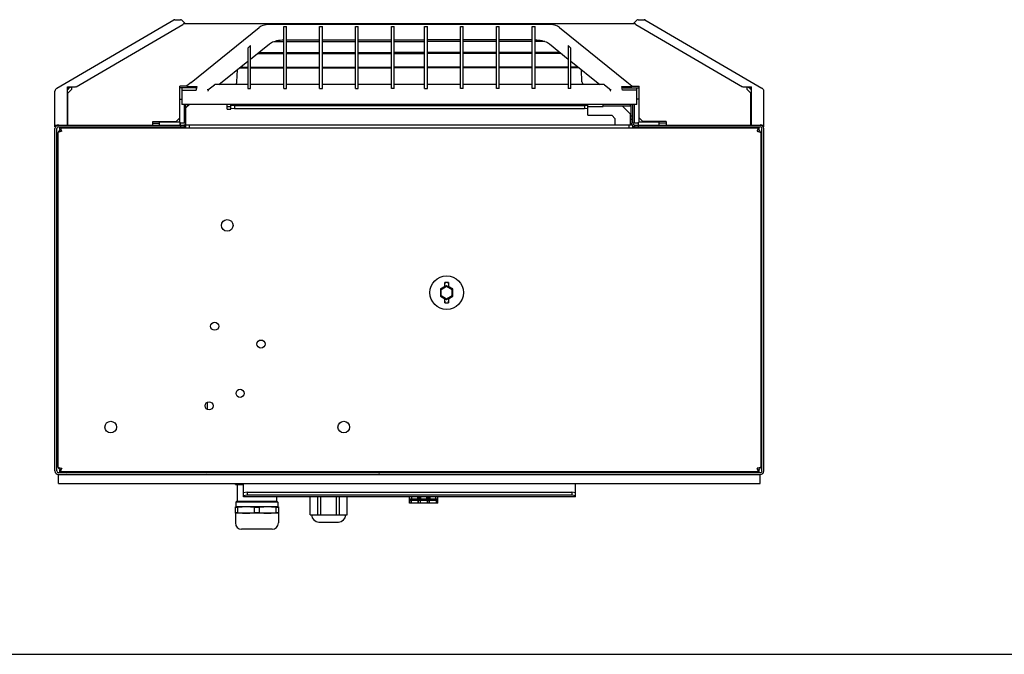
# Model space of a CAD drawing. Header units: inches. Extents: x 0 to 188, y 0 to 85.
# Tile 2 of 14: x 26 to 47, y 0 to 14. Entities that reach past the tile are written whole.
import ezdxf

# ---------------------------------------------------------------- set-up
doc = ezdxf.new("R2010")
doc.units = ezdxf.units.IN
doc.header["$LTSCALE"] = 6.05
doc.header["$MEASUREMENT"] = 0
doc.layers.get('0').update_dxf_attribs({"linetype": 'CONTINUOUS'})

msp = doc.modelspace()

# ---------------------------------------------------------------- linework, layer by layer
at = {"color": 7, "linetype": 'Continuous'}
for p, q in [((26.625, 12.434), (29.192, 13.932)), ((27.051, 12.466), (29.393, 13.832)), ((29.212, 13.937), (29.343, 13.937)), ((29.371, 13.926), (29.438, 13.859)), ((29.415, 13.851), (39.308, 13.851)), ((29.421, 13.859), (29.438, 13.859)), ((31.326, 13.834), (31.305, 13.834)), ((37.397, 13.834), (31.326, 13.834)), ((37.421, 13.834), (37.397, 13.834)), ((39.286, 13.859), (39.353, 13.926)), ((39.302, 13.859), (39.286, 13.859)), ((39.331, 13.832), (41.672, 12.466)), ((39.381, 13.937), (39.512, 13.937)), ((39.531, 13.932), (42.098, 12.434)), ((29.572, 12.56), (31.069, 13.769)), ((31.085, 13.78), (31.069, 13.769)), ((31.112, 13.795), (31.085, 13.78)), ((31.606, 12.428), (31.606, 13.785)), ((31.665, 13.78), (31.606, 13.78)), ((31.665, 12.428), (31.665, 13.785)), ((32.393, 12.428), (32.393, 13.785)), ((32.452, 13.78), (32.393, 13.78)), ((32.452, 12.428), (32.452, 13.785)), ((33.181, 12.428), (33.181, 13.785)), ((33.24, 13.78), (33.181, 13.78)), ((33.24, 12.428), (33.24, 13.785)), ((33.968, 12.428), (33.968, 13.785)), ((34.027, 13.78), (33.968, 13.78)), ((34.027, 12.428), (34.027, 13.785)), ((34.697, 12.428), (34.697, 13.785)), ((34.756, 13.78), (34.697, 13.78)), ((34.756, 12.428), (34.756, 13.785)), ((35.484, 12.428), (35.484, 13.785)), ((35.543, 13.78), (35.484, 13.78)), ((35.543, 12.428), (35.543, 13.785)), ((36.271, 12.428), (36.271, 13.785)), ((36.33, 13.78), (36.271, 13.78)), ((36.33, 12.428), (36.33, 13.785)), ((37.059, 12.428), (37.059, 13.785)), ((37.118, 13.78), (37.059, 13.78)), ((37.118, 12.428), (37.118, 13.785)), ((37.637, 13.781), (37.609, 13.796)), ((37.655, 13.769), (37.637, 13.781)), ((37.655, 13.769), (39.134, 12.574)), ((30.878, 13.073), (31.291, 13.407)), ((31.393, 13.459), (31.606, 13.459)), ((31.665, 13.496), (32.393, 13.496)), ((31.665, 13.459), (32.393, 13.459)), ((32.452, 13.496), (33.181, 13.496)), ((32.452, 13.459), (33.181, 13.459)), ((33.24, 13.496), (33.968, 13.496)), ((33.24, 13.459), (33.968, 13.459)), ((34.027, 13.496), (34.697, 13.496)), ((34.027, 13.459), (34.697, 13.459)), ((35.484, 13.496), (34.756, 13.496)), ((35.484, 13.459), (34.756, 13.459)), ((36.271, 13.496), (35.543, 13.496)), ((36.271, 13.459), (35.543, 13.459)), ((37.059, 13.496), (36.33, 13.496)), ((37.059, 13.459), (36.33, 13.459)), ((37.331, 13.459), (37.118, 13.459)), ((37.433, 13.407), (37.846, 13.073)), ((30.819, 13.309), (30.878, 13.372)), ((30.819, 13.309), (30.819, 12.428)), ((30.878, 12.428), (30.878, 13.372)), ((31.032, 13.198), (31.606, 13.198)), ((31.058, 13.219), (31.606, 13.219)), ((31.665, 13.219), (32.393, 13.219)), ((31.665, 13.198), (32.393, 13.198)), ((32.452, 13.219), (33.181, 13.219)), ((32.452, 13.198), (33.181, 13.198)), ((33.24, 13.219), (33.968, 13.219)), ((33.24, 13.198), (33.968, 13.198)), ((34.697, 13.219), (34.027, 13.219)), ((34.027, 13.198), (34.697, 13.198)), ((35.484, 13.219), (34.756, 13.219)), ((35.484, 13.198), (34.756, 13.198)), ((36.271, 13.219), (35.543, 13.219)), ((36.271, 13.198), (35.543, 13.198)), ((37.059, 13.219), (36.33, 13.219)), ((37.059, 13.198), (36.33, 13.198)), ((37.666, 13.219), (37.118, 13.219)), ((37.692, 13.198), (37.118, 13.198)), ((37.846, 13.372), (37.846, 12.428)), ((37.905, 13.309), (37.846, 13.372)), ((37.905, 12.428), (37.905, 13.309)), ((30.182, 12.512), (30.819, 13.025)), ((37.905, 13.025), (38.538, 12.515)), ((30.576, 12.572), (30.588, 12.839)), ((30.634, 12.877), (30.819, 12.877)), ((30.66, 12.897), (30.819, 12.897)), ((30.878, 12.897), (31.606, 12.897)), ((30.878, 12.877), (31.606, 12.877)), ((31.665, 12.897), (32.393, 12.897)), ((31.665, 12.877), (32.393, 12.877)), ((32.452, 12.897), (33.181, 12.897)), ((32.452, 12.877), (33.181, 12.877)), ((33.24, 12.897), (33.968, 12.897)), ((33.24, 12.877), (33.968, 12.877)), ((34.697, 12.897), (34.027, 12.897)), ((34.697, 12.877), (34.027, 12.877)), ((35.484, 12.897), (34.756, 12.897)), ((35.484, 12.877), (34.756, 12.877)), ((36.271, 12.897), (35.543, 12.897)), ((36.271, 12.877), (35.543, 12.877)), ((37.059, 12.897), (36.33, 12.897)), ((37.059, 12.877), (36.33, 12.877)), ((37.846, 12.897), (37.118, 12.897)), ((37.846, 12.877), (37.118, 12.877)), ((38.064, 12.897), (37.905, 12.897)), ((38.09, 12.877), (37.905, 12.877)), ((38.148, 12.572), (38.136, 12.839)), ((29.572, 12.56), (29.48, 12.486)), ((39.134, 12.574), (39.244, 12.486)), ((26.586, 11.585), (26.586, 12.366)), ((26.859, 11.624), (26.859, 12.46)), ((26.859, 12.46), (27.016, 12.46)), ((26.869, 12.326), (26.948, 12.405)), ((26.869, 11.624), (26.869, 12.326)), ((26.872, 12.394), (26.872, 12.46)), ((26.89, 12.43), (26.943, 12.46)), ((26.948, 12.46), (26.948, 12.405)), ((29.322, 11.683), (29.322, 12.477)), ((29.477, 12.477), (29.322, 12.477)), ((29.673, 12.441), (29.322, 12.441)), ((29.371, 12.441), (29.371, 12.076)), ((29.371, 12.391), (29.685, 12.391)), ((29.52, 12.467), (29.702, 12.467)), ((29.673, 12.467), (29.673, 12.441)), ((29.673, 12.441), (29.697, 12.447)), ((29.685, 12.391), (29.702, 12.467)), ((29.942, 12.394), (30.083, 12.508)), ((29.958, 12.402), (29.955, 12.399)), ((30.819, 12.512), (30.094, 12.512)), ((30.207, 12.519), (30.819, 12.519)), ((30.819, 12.428), (30.878, 12.428)), ((30.878, 12.519), (31.606, 12.519)), ((31.606, 12.512), (30.878, 12.512)), ((31.606, 12.428), (31.665, 12.428)), ((31.665, 12.519), (32.393, 12.519)), ((32.393, 12.512), (31.665, 12.512)), ((32.393, 12.428), (32.452, 12.428)), ((32.452, 12.519), (33.181, 12.519)), ((33.181, 12.512), (32.452, 12.512)), ((33.181, 12.428), (33.24, 12.428)), ((33.24, 12.519), (33.968, 12.519)), ((33.968, 12.512), (33.24, 12.512)), ((34.027, 12.428), (33.968, 12.428)), ((34.027, 12.519), (34.697, 12.519)), ((34.697, 12.512), (34.027, 12.512)), ((34.697, 12.428), (34.756, 12.428)), ((34.756, 12.519), (35.484, 12.519)), ((35.484, 12.512), (34.756, 12.512)), ((35.543, 12.428), (35.484, 12.428)), ((35.543, 12.519), (36.271, 12.519)), ((36.271, 12.512), (35.543, 12.512)), ((36.33, 12.428), (36.271, 12.428)), ((36.33, 12.519), (37.059, 12.519)), ((37.059, 12.512), (36.33, 12.512)), ((37.118, 12.428), (37.059, 12.428)), ((37.118, 12.519), (37.846, 12.519)), ((37.846, 12.512), (37.118, 12.512)), ((37.905, 12.428), (37.846, 12.428)), ((37.905, 12.519), (38.517, 12.519)), ((38.63, 12.512), (37.905, 12.512)), ((38.641, 12.508), (38.782, 12.394)), ((38.769, 12.399), (38.765, 12.402)), ((38.779, 12.366), (38.777, 12.373)), ((39.022, 12.467), (39.204, 12.467)), ((39.039, 12.391), (39.022, 12.467)), ((39.026, 12.447), (39.051, 12.441)), ((39.353, 12.391), (39.039, 12.391)), ((39.051, 12.467), (39.051, 12.441)), ((39.051, 12.441), (39.402, 12.441)), ((39.247, 12.477), (39.402, 12.477)), ((39.353, 12.076), (39.353, 12.441)), ((39.402, 11.683), (39.402, 12.477)), ((41.708, 12.46), (41.865, 12.46)), ((41.776, 12.405), (41.776, 12.46)), ((41.776, 12.405), (41.855, 12.326)), ((41.781, 12.46), (41.834, 12.43)), ((41.852, 12.46), (41.852, 12.394)), ((41.855, 11.624), (41.855, 12.326)), ((41.865, 11.624), (41.865, 12.46)), ((42.138, 11.585), (42.138, 12.366)), ((29.322, 12.195), (29.371, 12.195)), ((39.402, 12.195), (39.353, 12.195)), ((39.353, 12.076), (29.371, 12.076)), ((29.431, 11.664), (29.431, 12.076)), ((29.46, 11.998), (29.539, 12.077)), ((29.46, 11.565), (29.46, 12.076)), ((29.5, 12.038), (29.5, 12.076)), ((29.51, 12.076), (29.51, 12.047)), ((30.366, 11.97), (30.366, 12.077)), ((30.366, 12.032), (30.445, 12.032)), ((30.366, 11.97), (30.445, 11.97)), ((30.445, 11.97), (30.445, 12.068)), ((38.279, 12.068), (30.445, 12.068)), ((30.523, 12.046), (30.445, 12.053)), ((30.445, 11.994), (30.523, 11.987)), ((30.523, 12.046), (30.523, 11.987)), ((38.201, 12.046), (30.523, 12.046)), ((30.523, 11.987), (38.201, 11.987)), ((30.819, 12.076), (30.819, 12.068)), ((32.787, 12.076), (32.787, 12.068)), ((32.984, 12.068), (32.984, 12.076)), ((35.74, 12.076), (35.74, 12.068)), ((35.937, 12.068), (35.937, 12.076)), ((37.905, 12.076), (37.905, 12.068)), ((38.279, 12.053), (38.201, 12.046)), ((38.201, 12.046), (38.201, 11.987)), ((38.201, 11.987), (38.279, 11.994)), ((38.279, 11.841), (38.279, 12.068)), ((38.279, 12.032), (38.614, 12.032)), ((38.614, 12.032), (38.614, 12.076)), ((39.214, 12.037), (38.614, 12.037)), ((39.04, 12.037), (39.216, 11.86)), ((39.214, 12.037), (39.214, 12.078)), ((39.224, 12.076), (39.224, 11.664)), ((39.263, 11.664), (39.263, 12.076)), ((39.293, 12.076), (39.293, 11.664)), ((26.869, 11.723), (26.859, 11.723)), ((26.869, 11.683), (26.859, 11.683)), ((28.731, 11.624), (28.731, 11.703)), ((28.731, 11.703), (29.243, 11.703)), ((28.88, 11.624), (28.88, 11.683)), ((29.332, 11.683), (28.88, 11.683)), ((29.322, 11.782), (29.243, 11.703)), ((29.332, 11.624), (29.332, 11.683)), ((38.279, 11.841), (38.801, 11.841)), ((38.801, 11.841), (38.88, 11.762)), ((38.88, 11.624), (38.88, 11.762)), ((39.216, 11.624), (39.216, 11.86)), ((39.263, 11.821), (39.224, 11.821)), ((39.263, 11.742), (39.224, 11.742)), ((39.844, 11.683), (39.391, 11.683)), ((39.391, 11.624), (39.391, 11.683)), ((39.481, 11.703), (39.402, 11.782)), ((39.993, 11.703), (39.481, 11.703)), ((39.844, 11.624), (39.844, 11.683)), ((39.993, 11.703), (39.993, 11.624)), ((41.855, 11.723), (41.865, 11.723)), ((41.855, 11.683), (41.865, 11.683)), ((26.586, 11.624), (29.421, 11.624)), ((26.597, 11.585), (26.586, 11.585)), ((26.586, 4.026), (26.586, 11.546)), ((26.626, 4.026), (26.626, 11.546)), ((26.655, 4.111), (26.655, 11.461)), ((26.665, 11.585), (29.46, 11.585)), ((26.695, 11.526), (26.695, 11.565)), ((26.695, 11.565), (42.029, 11.565)), ((26.695, 11.526), (26.701, 11.524)), ((26.734, 11.486), (26.718, 11.483)), ((28.731, 11.664), (28.88, 11.664)), ((28.901, 11.585), (28.901, 11.565)), ((29.004, 11.585), (29.004, 11.565)), ((29.208, 11.585), (29.208, 11.565)), ((29.311, 11.585), (29.311, 11.565)), ((29.46, 11.664), (29.332, 11.664)), ((29.341, 11.624), (29.341, 11.664)), ((29.342, 11.624), (29.342, 11.585)), ((29.421, 11.624), (29.421, 11.585)), ((39.263, 11.624), (29.46, 11.624)), ((29.539, 11.565), (29.539, 11.624)), ((39.185, 11.565), (39.185, 11.624)), ((39.391, 11.664), (39.263, 11.664)), ((39.263, 11.565), (39.263, 11.624)), ((39.263, 11.585), (42.059, 11.585)), ((39.303, 11.624), (42.138, 11.624)), ((39.303, 11.624), (39.303, 11.585)), ((39.382, 11.664), (39.382, 11.624)), ((39.382, 11.624), (39.382, 11.585)), ((39.413, 11.585), (39.413, 11.565)), ((39.516, 11.585), (39.516, 11.565)), ((39.72, 11.585), (39.72, 11.565)), ((39.822, 11.585), (39.822, 11.565)), ((39.993, 11.664), (39.844, 11.664)), ((41.995, 11.502), (41.99, 11.486)), ((41.99, 11.486), (42.006, 11.483)), ((42, 11.517), (41.995, 11.502)), ((42.005, 11.53), (42, 11.517)), ((42.029, 11.565), (42.029, 11.526)), ((42.069, 11.461), (42.069, 4.111)), ((42.098, 4.026), (42.098, 11.546)), ((42.127, 11.585), (42.138, 11.585)), ((42.138, 4.026), (42.138, 11.546)), ((26.655, 10.955), (26.626, 10.955)), ((42.097, 10.955), (42.069, 10.955)), ((35.136, 8.078), (35.041, 8.023)), ((35.041, 8.023), (35.057, 8.014)), ((35.041, 8.023), (35.041, 7.864)), ((35.137, 8.064), (35.053, 8.016)), ((35.053, 8.016), (35.053, 7.871)), ((35.057, 8.014), (35.179, 8.084)), ((35.057, 7.873), (35.057, 8.014)), ((35.137, 8.064), (35.136, 8.078)), ((35.137, 8.064), (35.139, 8.062)), ((35.179, 8.094), (35.139, 8.072)), ((35.139, 8.062), (35.179, 8.085)), ((35.139, 8.07), (35.139, 8.072)), ((35.139, 8.062), (35.139, 8.07)), ((35.218, 8.072), (35.179, 8.094)), ((35.179, 8.084), (35.179, 8.094)), ((35.179, 8.085), (35.218, 8.062)), ((35.179, 8.084), (35.301, 8.014)), ((35.219, 8.12), (35.218, 8.072)), ((35.218, 8.072), (35.218, 8.07)), ((35.218, 8.062), (35.218, 8.07)), ((35.218, 8.062), (35.221, 8.064)), ((35.22, 8.165), (35.219, 8.12)), ((35.22, 8.151), (35.22, 8.165)), ((35.221, 8.126), (35.221, 8.078)), ((35.317, 8.023), (35.221, 8.078)), ((35.221, 8.078), (35.221, 8.064)), ((35.304, 8.016), (35.221, 8.064)), ((35.301, 8.014), (35.317, 8.023)), ((35.301, 8.014), (35.301, 7.873)), ((35.304, 7.871), (35.304, 8.016)), ((35.317, 7.864), (35.317, 8.023)), ((35.041, 7.864), (35.057, 7.873)), ((35.041, 7.864), (35.136, 7.809)), ((35.053, 7.871), (35.137, 7.822)), ((35.179, 7.802), (35.057, 7.873)), ((35.136, 7.809), (35.137, 7.822)), ((35.136, 7.76), (35.136, 7.809)), ((35.139, 7.824), (35.137, 7.822)), ((35.179, 7.801), (35.139, 7.824)), ((35.139, 7.816), (35.139, 7.824)), ((35.139, 7.814), (35.139, 7.816)), ((35.139, 7.814), (35.179, 7.792)), ((35.139, 7.766), (35.139, 7.814)), ((35.301, 7.873), (35.179, 7.802)), ((35.218, 7.824), (35.179, 7.801)), ((35.179, 7.792), (35.218, 7.814)), ((35.179, 7.802), (35.179, 7.792)), ((35.221, 7.822), (35.218, 7.824)), ((35.218, 7.824), (35.218, 7.816)), ((35.218, 7.816), (35.218, 7.814)), ((35.221, 7.822), (35.304, 7.871)), ((35.221, 7.809), (35.317, 7.864)), ((35.221, 7.822), (35.221, 7.809)), ((35.301, 7.873), (35.317, 7.864)), ((35.138, 7.721), (35.139, 7.766)), ((35.138, 7.735), (35.138, 7.721)), ((29.933, 5.375), (29.933, 5.538)), ((26.627, 5.207), (26.655, 5.207)), ((42.069, 5.207), (42.098, 5.207)), ((26.655, 4.111), (26.657, 4.108)), ((42.069, 4.111), (42.067, 4.108)), ((42.059, 3.986), (26.665, 3.986)), ((26.665, 3.75), (26.665, 3.947)), ((26.665, 3.947), (42.059, 3.947)), ((26.695, 4.006), (26.695, 4.046)), ((42.029, 4.006), (26.695, 4.006)), ((26.718, 4.088), (26.734, 4.085)), ((26.719, 4.041), (26.724, 4.055)), ((26.724, 4.055), (26.729, 4.07)), ((26.729, 4.07), (26.734, 4.085)), ((28.527, 3.986), (28.527, 4.006)), ((28.63, 3.986), (28.63, 4.006)), ((28.834, 3.986), (28.834, 4.006)), ((28.937, 3.986), (28.937, 4.006)), ((29.023, 3.986), (29.023, 4.006)), ((29.228, 3.986), (29.228, 4.006)), ((29.33, 3.986), (29.33, 4.006)), ((29.933, 3.986), (29.933, 4.006)), ((30.012, 3.986), (30.012, 4.006)), ((33.594, 3.986), (33.594, 4.006)), ((33.673, 3.986), (33.673, 4.006)), ((33.988, 4.006), (33.988, 3.986)), ((34.067, 4.006), (34.067, 3.986)), ((34.377, 4.006), (34.377, 3.986)), ((34.394, 4.006), (34.394, 3.986)), ((34.409, 4.006), (34.41, 3.986)), ((34.544, 3.986), (34.545, 4.006)), ((34.609, 4.006), (34.61, 3.986)), ((34.744, 3.986), (34.745, 4.006)), ((34.809, 4.006), (34.81, 3.986)), ((34.944, 3.986), (34.945, 4.006)), ((34.977, 4.006), (34.977, 3.986)), ((38.555, 3.986), (38.555, 4.006)), ((39.394, 3.986), (39.394, 4.006)), ((39.496, 3.986), (39.496, 4.006)), ((39.7, 3.986), (39.7, 4.006)), ((39.787, 3.986), (39.787, 4.006)), ((39.89, 3.986), (39.89, 4.006)), ((40.094, 3.986), (40.094, 4.006)), ((40.196, 3.986), (40.196, 4.006)), ((42.006, 4.088), (41.99, 4.085)), ((42.029, 4.046), (42.023, 4.047)), ((42.029, 4.046), (42.029, 4.006)), ((42.059, 3.75), (42.059, 3.947)), ((26.665, 3.75), (42.059, 3.75)), ((30.543, 3.731), (30.543, 3.75)), ((30.543, 3.744), (30.592, 3.744)), ((30.543, 3.731), (30.72, 3.731)), ((30.582, 3.731), (30.582, 3.357)), ((30.592, 3.75), (30.592, 3.744)), ((30.72, 3.455), (30.72, 3.75)), ((38.004, 3.455), (38.004, 3.75)), ((30.799, 3.562), (30.72, 3.548)), ((30.72, 3.49), (30.799, 3.504)), ((30.799, 3.562), (37.925, 3.562)), ((30.799, 3.562), (30.799, 3.504)), ((30.799, 3.504), (37.925, 3.504)), ((38.004, 3.548), (37.925, 3.562)), ((37.925, 3.562), (37.925, 3.504)), ((37.925, 3.504), (38.004, 3.49)), ((30.567, 3.357), (30.552, 3.342)), ((31.478, 3.342), (30.552, 3.342)), ((30.552, 3.342), (30.552, 3.238)), ((31.463, 3.357), (30.567, 3.357)), ((38.004, 3.455), (30.72, 3.455)), ((31.449, 3.455), (31.449, 3.357)), ((31.463, 3.357), (31.478, 3.342)), ((31.478, 3.342), (31.478, 3.238)), ((32.182, 3.061), (32.182, 3.455)), ((32.351, 3.061), (32.351, 3.455)), ((32.422, 3.061), (32.422, 3.455)), ((32.759, 3.061), (32.759, 3.455)), ((32.83, 3.061), (32.83, 3.455)), ((32.999, 3.061), (32.999, 3.455)), ((34.365, 3.317), (34.365, 3.455)), ((34.989, 3.408), (34.365, 3.408)), ((34.989, 3.376), (34.365, 3.376)), ((34.399, 3.317), (34.365, 3.317)), ((34.398, 3.376), (34.399, 3.317)), ((34.402, 3.366), (34.398, 3.366)), ((34.402, 3.317), (34.402, 3.376)), ((34.599, 3.317), (34.402, 3.317)), ((34.416, 3.408), (34.416, 3.455)), ((34.538, 3.455), (34.538, 3.408)), ((34.601, 3.427), (34.553, 3.427)), ((34.553, 3.408), (34.553, 3.427)), ((34.556, 3.317), (34.556, 3.376)), ((34.556, 3.376), (34.556, 3.327)), ((34.598, 3.376), (34.599, 3.317)), ((34.602, 3.366), (34.598, 3.366)), ((34.601, 3.408), (34.601, 3.427)), ((34.602, 3.317), (34.602, 3.376)), ((34.799, 3.317), (34.602, 3.317)), ((34.616, 3.408), (34.616, 3.455)), ((34.738, 3.455), (34.738, 3.408)), ((34.801, 3.428), (34.753, 3.428)), ((34.753, 3.408), (34.753, 3.428)), ((34.756, 3.317), (34.756, 3.376)), ((34.756, 3.376), (34.756, 3.327)), ((34.798, 3.376), (34.799, 3.317)), ((34.802, 3.366), (34.798, 3.366)), ((34.801, 3.408), (34.801, 3.428)), ((34.802, 3.317), (34.802, 3.376)), ((34.989, 3.317), (34.802, 3.317)), ((34.816, 3.408), (34.816, 3.455)), ((34.938, 3.455), (34.938, 3.408)), ((34.956, 3.317), (34.956, 3.376)), ((34.956, 3.376), (34.956, 3.327)), ((34.989, 3.317), (34.989, 3.455)), ((31.488, 3.238), (30.543, 3.238)), ((30.543, 3.101), (30.543, 3.238)), ((30.592, 3.226), (30.543, 3.226)), ((30.543, 3.113), (30.592, 3.113)), ((30.543, 3.101), (30.543, 3.101)), ((31.488, 3.101), (30.543, 3.101)), ((30.543, 3.101), (30.543, 2.884)), ((30.592, 3.226), (30.592, 3.113)), ((31.064, 3.226), (30.967, 3.226)), ((30.967, 3.113), (30.967, 3.226)), ((30.967, 3.113), (31.064, 3.113)), ((31.064, 3.226), (31.064, 3.113)), ((31.488, 3.226), (31.439, 3.226)), ((31.439, 3.113), (31.439, 3.226)), ((31.439, 3.113), (31.488, 3.113)), ((31.488, 3.238), (31.488, 3.101)), ((31.488, 3.101), (31.488, 3.101)), ((31.488, 3.101), (31.488, 2.884)), ((32.182, 3.061), (32.999, 3.061)), ((32.374, 2.904), (32.807, 2.904)), ((31.35, 2.746), (30.681, 2.746)), ((0, 0), (110, 0))]:
    msp.add_line(p, q, dxfattribs=at)
for points in [[(29.421, 13.859), (29.42, 13.858), (29.419, 13.858), (29.418, 13.858), (29.417, 13.857), (29.416, 13.856), (29.415, 13.855)], [(31.305, 13.834), (31.261, 13.831), (31.219, 13.826), (31.18, 13.818), (31.144, 13.808), (31.112, 13.795)], [(37.609, 13.796), (37.578, 13.809), (37.543, 13.819), (37.506, 13.826), (37.465, 13.831), (37.421, 13.834)], [(39.302, 13.859), (39.304, 13.858), (39.305, 13.858), (39.306, 13.858), (39.307, 13.857), (39.308, 13.856), (39.308, 13.855)], [(31.291, 13.407), (31.311, 13.422), (31.334, 13.435), (31.361, 13.447), (31.39, 13.458), (31.422, 13.468), (31.456, 13.477), (31.491, 13.484), (31.529, 13.49), (31.567, 13.493), (31.606, 13.496)], [(37.118, 13.496), (37.157, 13.493), (37.195, 13.49), (37.232, 13.484), (37.268, 13.477), (37.302, 13.468), (37.334, 13.458), (37.363, 13.447), (37.389, 13.435), (37.413, 13.422), (37.433, 13.407)], [(26.872, 12.394), (26.872, 12.399), (26.873, 12.405), (26.874, 12.41), (26.876, 12.414), (26.879, 12.419), (26.882, 12.423), (26.886, 12.426), (26.89, 12.429)], [(29.942, 12.394), (29.942, 12.397), (29.941, 12.4), (29.941, 12.403), (29.94, 12.406), (29.939, 12.409), (29.939, 12.412)], [(29.942, 12.394), (29.945, 12.395), (29.947, 12.395), (29.949, 12.396), (29.951, 12.397), (29.953, 12.398), (29.955, 12.399)], [(29.944, 12.366), (29.947, 12.373), (29.949, 12.379), (29.951, 12.384), (29.953, 12.39), (29.956, 12.399)], [(30.083, 12.508), (30.087, 12.51), (30.09, 12.511), (30.094, 12.512)], [(38.641, 12.508), (38.639, 12.509), (38.636, 12.511), (38.634, 12.511), (38.631, 12.512), (38.63, 12.512)], [(38.777, 12.373), (38.773, 12.384), (38.771, 12.39), (38.77, 12.395), (38.768, 12.399)], [(38.782, 12.394), (38.779, 12.395), (38.777, 12.395), (38.774, 12.396), (38.772, 12.397), (38.771, 12.398), (38.769, 12.399)], [(38.782, 12.394), (38.782, 12.397), (38.783, 12.4), (38.783, 12.403), (38.784, 12.406), (38.784, 12.409), (38.785, 12.412)], [(41.834, 12.429), (41.838, 12.426), (41.842, 12.423), (41.845, 12.419), (41.848, 12.414), (41.85, 12.409), (41.851, 12.404), (41.852, 12.399), (41.852, 12.394)], [(26.661, 11.467), (26.657, 11.464), (26.655, 11.461)], [(26.678, 11.474), (26.668, 11.47), (26.661, 11.467)], [(26.718, 11.483), (26.704, 11.48), (26.69, 11.477), (26.678, 11.474)], [(26.714, 11.542), (26.709, 11.552), (26.704, 11.559), (26.7, 11.564), (26.695, 11.565)], [(26.701, 11.524), (26.708, 11.521), (26.714, 11.514), (26.721, 11.506), (26.727, 11.497), (26.734, 11.486)], [(26.724, 11.517), (26.719, 11.53), (26.714, 11.542)], [(26.734, 11.486), (26.729, 11.502), (26.724, 11.517)], [(41.99, 11.486), (41.996, 11.497), (42.003, 11.506), (42.01, 11.514), (42.016, 11.521)], [(42.029, 11.565), (42.024, 11.564), (42.019, 11.559), (42.014, 11.552), (42.01, 11.542), (42.005, 11.53)], [(42.006, 11.483), (42.02, 11.48), (42.034, 11.477), (42.046, 11.474)], [(42.016, 11.521), (42.023, 11.524), (42.029, 11.526)], [(42.046, 11.474), (42.055, 11.47), (42.063, 11.467)], [(42.063, 11.467), (42.067, 11.464), (42.069, 11.461)], [(35.136, 8.078), (35.136, 8.126), (35.136, 8.128), (35.137, 8.129), (35.137, 8.13), (35.137, 8.131), (35.137, 8.132), (35.137, 8.132), (35.137, 8.133)], [(35.138, 8.165), (35.138, 8.151), (35.137, 8.146), (35.137, 8.142), (35.137, 8.138), (35.137, 8.135), (35.137, 8.133)], [(35.22, 8.165), (35.206, 8.166), (35.193, 8.167), (35.179, 8.167), (35.165, 8.167), (35.152, 8.166), (35.138, 8.165)], [(35.221, 8.133), (35.221, 8.135), (35.221, 8.138), (35.22, 8.142), (35.22, 8.146), (35.22, 8.151)], [(35.221, 8.133), (35.221, 8.132), (35.221, 8.132), (35.221, 8.131), (35.221, 8.13), (35.221, 8.129), (35.221, 8.128), (35.221, 8.126)], [(35.221, 7.809), (35.221, 7.76), (35.221, 7.759), (35.221, 7.758), (35.221, 7.756), (35.221, 7.756), (35.221, 7.755), (35.221, 7.754), (35.221, 7.754)], [(35.137, 7.754), (35.137, 7.754), (35.137, 7.755), (35.137, 7.756), (35.137, 7.757), (35.137, 7.758), (35.136, 7.759), (35.136, 7.76)], [(35.137, 7.754), (35.137, 7.751), (35.137, 7.748), (35.137, 7.744), (35.137, 7.74), (35.138, 7.735)], [(35.138, 7.721), (35.152, 7.72), (35.165, 7.719), (35.179, 7.719), (35.193, 7.719), (35.206, 7.72), (35.22, 7.721)], [(35.22, 7.721), (35.22, 7.735), (35.22, 7.74), (35.22, 7.744), (35.221, 7.748), (35.221, 7.751), (35.221, 7.754)], [(26.657, 4.108), (26.661, 4.104), (26.668, 4.101), (26.678, 4.098), (26.69, 4.095)], [(42.067, 4.108), (42.063, 4.104), (42.055, 4.101), (42.046, 4.098), (42.034, 4.095)], [(26.69, 4.095), (26.704, 4.091), (26.718, 4.088)], [(26.708, 4.051), (26.701, 4.047), (26.695, 4.046)], [(26.695, 4.006), (26.7, 4.008), (26.704, 4.012), (26.709, 4.019), (26.714, 4.029), (26.719, 4.041)], [(26.734, 4.085), (26.727, 4.075), (26.721, 4.065), (26.714, 4.057), (26.708, 4.051)], [(42.023, 4.047), (42.016, 4.051), (42.01, 4.057), (42.003, 4.065), (41.996, 4.075), (41.99, 4.085)], [(41.99, 4.085), (41.995, 4.07), (42, 4.055)], [(42, 4.055), (42.005, 4.041), (42.01, 4.029)], [(42.034, 4.095), (42.02, 4.091), (42.006, 4.088)], [(42.01, 4.029), (42.014, 4.019), (42.019, 4.012), (42.024, 4.008), (42.029, 4.006)], [(30.592, 3.744), (30.615, 3.741), (30.639, 3.738), (30.662, 3.736), (30.686, 3.734), (30.709, 3.733), (30.72, 3.732)], [(30.779, 3.238), (30.756, 3.238), (30.732, 3.238), (30.709, 3.237), (30.686, 3.235), (30.662, 3.233), (30.639, 3.231), (30.615, 3.229), (30.592, 3.226)], [(30.592, 3.113), (30.619, 3.11), (30.645, 3.107), (30.672, 3.105), (30.699, 3.103), (30.726, 3.102), (30.752, 3.101), (30.779, 3.101), (30.806, 3.101), (30.833, 3.102), (30.86, 3.103), (30.886, 3.105), (30.913, 3.107), (30.94, 3.11), (30.967, 3.113)], [(30.967, 3.226), (30.943, 3.229), (30.92, 3.231), (30.896, 3.233), (30.873, 3.235), (30.85, 3.237), (30.826, 3.238), (30.803, 3.238), (30.779, 3.238)], [(31.252, 3.238), (31.228, 3.238), (31.205, 3.238), (31.181, 3.237), (31.158, 3.235), (31.135, 3.233), (31.111, 3.231), (31.088, 3.229), (31.064, 3.226)], [(31.064, 3.113), (31.091, 3.11), (31.118, 3.107), (31.145, 3.105), (31.171, 3.103), (31.198, 3.102), (31.225, 3.101), (31.252, 3.101), (31.279, 3.101), (31.305, 3.102), (31.332, 3.103), (31.359, 3.105), (31.385, 3.107), (31.412, 3.11), (31.439, 3.113)], [(31.439, 3.226), (31.416, 3.229), (31.392, 3.231), (31.369, 3.233), (31.345, 3.235), (31.322, 3.237), (31.299, 3.238), (31.275, 3.238), (31.252, 3.238)]]:
    msp.add_lwpolyline(points, dxfattribs=at)
for centre, radius in [((30.366, 9.42), 0.128), ((35.179, 7.943), 0.368), ((30.09, 7.204), 0.0886), ((31.106, 6.814), 0.0886), ((30.647, 5.731), 0.0886), ((29.967, 5.457), 0.0886), ((27.809, 4.99), 0.128), ((32.923, 4.99), 0.128)]:
    msp.add_circle(centre, radius, dxfattribs=at)
for centre, radius, start, end in [((29.212, 13.898), 0.0394, 90, 120.2564), ((29.343, 13.898), 0.0394, 45, 90), ((39.381, 13.898), 0.0394, 90, 135), ((39.512, 13.898), 0.0394, 59.7436, 90), ((26.665, 12.366), 0.0787, 120.2564, 180), ((42.059, 12.366), 0.0787, 0, 59.7436), ((26.665, 11.546), 0.0787, 90, 180), ((26.665, 11.546), 0.0394, 90, 180), ((26.734, 11.447), 0.0787, 109.9355, 167.397), ((29.421, 11.664), 0.0394, 270, 344.4067), ((29.421, 11.664), 0.0787, 270, 300.1118), ((39.303, 11.664), 0.0787, 180, 210.1118), ((39.303, 11.664), 0.0394, 180, 270), ((39.303, 11.664), 0.0787, 239.8882, 270), ((41.99, 11.447), 0.0787, 12.6138, 70.0645), ((42.059, 11.546), 0.0787, 0, 90), ((42.059, 11.546), 0.0394, 0, 90), ((26.734, 4.124), 0.0787, 192.6024, 250.0645), ((41.99, 4.124), 0.0787, 289.9355, 347.3868), ((26.665, 4.026), 0.0787, 180, 270), ((26.665, 4.026), 0.0394, 180, 270), ((26.842, 4.065), 0.0787, 228.8191, 270), ((29.893, 4.065), 0.0787, 279.1491, 300.1208), ((33.712, 4.065), 0.0787, 239.8792, 270), ((42.059, 4.026), 0.0787, 270, 360), ((42.059, 4.026), 0.0394, 270, 360), ((32.374, 3.061), 0.157, 180, 270), ((32.807, 3.061), 0.157, 270, 360), ((30.681, 2.884), 0.138, 180, 270), ((31.35, 2.884), 0.138, 270, 360)]:
    msp.add_arc(centre, radius, start, end, dxfattribs=at)
for centre, major_axis, ratio, start_param, end_param in [((29.124, 13.894), (0.293, -0.031), 0.294295, 5.90327, 6.197294), ((39.599, 13.894), (0.293, 0.031), 0.294295, -3.055702, -2.761678), ((30.556, 12.559), (0.011, 0.0391), 0.44653, -3.01697, -1.089952), ((38.168, 12.559), (-0.011, 0.0391), 0.44653, 1.089952, 3.01697), ((26.998, 12.479), (0.0586, -0.0063), 0.294295, -1.220677, -0.379915), ((29.543, 12.486), (0.0668, 0.0067), 0.255656, 2.769047, 4.338123), ((30.199, 12.48), (0.011, 0.0391), 0.44653, 0.124623, 0.765436), ((38.525, 12.48), (-0.011, 0.0391), 0.44653, -0.763011, -0.124623), ((39.181, 12.486), (0.0668, -0.0067), 0.255656, -1.19653, 0.372546), ((41.726, 12.479), (0.0586, 0.0063), 0.294295, -2.761678, -1.920916), ((35.125, 7.943), (0, 0.419), 0.034921, -1.258605, -1.012915), ((35.232, 7.943), (0, 0.419), 0.034921, -4.400198, -4.154507)]:
    msp.add_ellipse(centre, major_axis=major_axis, ratio=ratio, start_param=start_param, end_param=end_param, dxfattribs=at)

doc.saveas('drawing.dxf')
